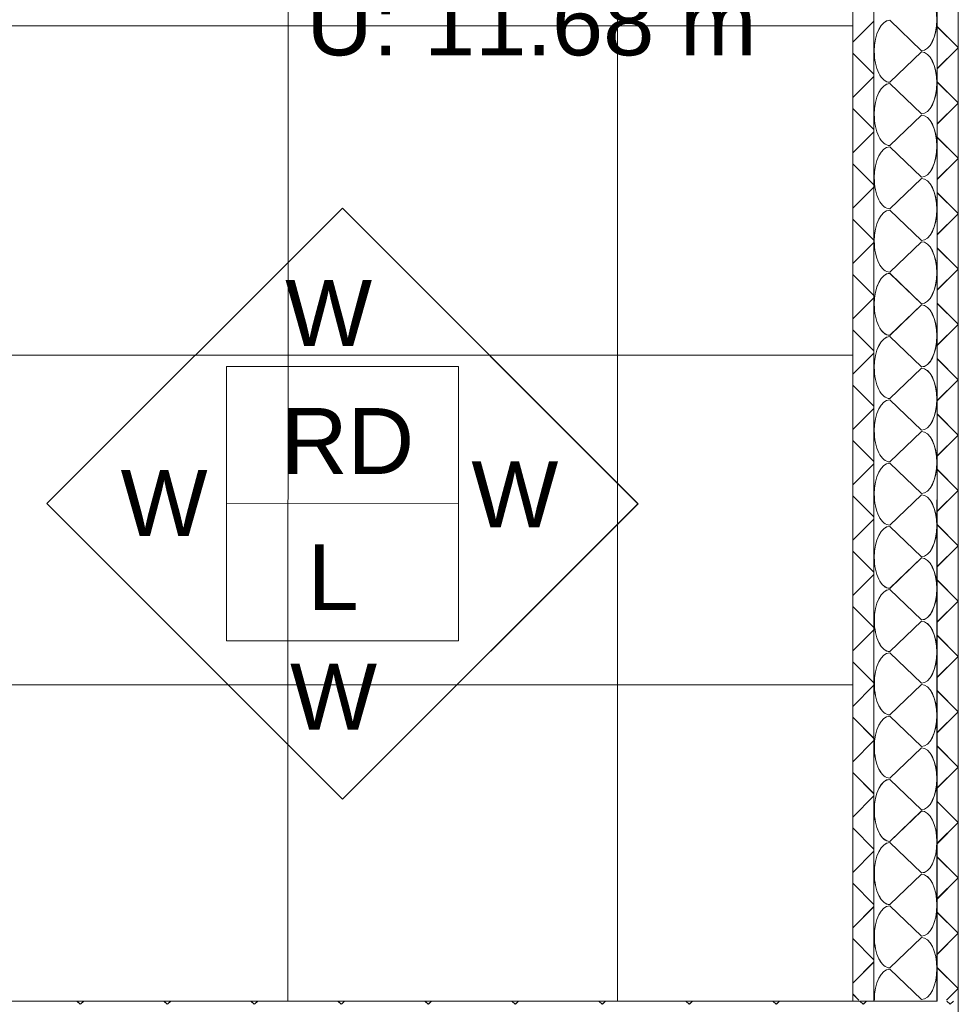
# Model space of a CAD drawing. Extents: x 229 to 926, y 37 to 878.
# Tile 160 of 163: x 638 to 674, y 668 to 705. Entities that reach past the tile are written whole.
import ezdxf
from ezdxf.lldxf.tags import DXFTag

# ---------------------------------------------------------------- set-up
doc = ezdxf.new("R2010")
doc.units = 0
doc.layers.get('0').update_dxf_attribs({"linetype": 'fein_strichliert', "lineweight": 13})
for name, color, linetype, lineweight in [('Axen', 7, 'Continuous', 25), ('Axen-A03CPAFYA9', 7, 'Continuous', 25), ('Beschriftung', 7, 'Continuous', 25), ('Beschriftung-A03CPAFWA9', 7, 'Continuous', 25), ('Deckenspiegel', 7, 'Continuous', 25), ('Fullfläche', 7, 'Continuous', 25), ('Fullfläche-A03CPAG4A9', 7, 'Continuous', 25), ('Räume', 7, 'Continuous', 25), ('Räume-A03CPAG6A9', 7, 'Continuous', 25), ('Wände', 7, 'Continuous', 25), ('Wände-A03CPAG0A9', 7, 'Continuous', 25)]:
    doc.layers.add(name, color=color, linetype=linetype, lineweight=lineweight)
doc.styles.get("Standard").update_dxf_attribs({"font": 'arial.ttf'})
tags = doc.linetypes.add('ALL_S25', pattern=[0.001, 0, -0.001]).pattern_tags.tags
tags[6:7] = [DXFTag(74, 4), DXFTag(75, 0), DXFTag(340, '0'), DXFTag(46, 1.0), DXFTag(50, 0.0), DXFTag(44, 0.0), DXFTag(45, 0.0)]
tags[4:5] = [DXFTag(74, 4), DXFTag(75, 0), DXFTag(340, '0'), DXFTag(46, 1.0), DXFTag(50, 0.0), DXFTag(44, 0.0), DXFTag(45, 0.0)]
tags = doc.linetypes.add('ALL_S25-A03CPAG2A9', pattern=[0.001, 0, -0.001]).pattern_tags.tags
tags[6:7] = [DXFTag(74, 4), DXFTag(75, 0), DXFTag(340, '0'), DXFTag(46, 1.0), DXFTag(50, 0.0), DXFTag(44, 0.0), DXFTag(45, 0.0)]
tags[4:5] = [DXFTag(74, 4), DXFTag(75, 0), DXFTag(340, '0'), DXFTag(46, 1.0), DXFTag(50, 0.0), DXFTag(44, 0.0), DXFTag(45, 0.0)]
tags = doc.linetypes.add('fein_strichliert', pattern=[4, 1, -2, 1]).pattern_tags.tags
tags[8:9] = [DXFTag(74, 4), DXFTag(75, 0), DXFTag(340, '0'), DXFTag(46, 0.0), DXFTag(50, 0.0), DXFTag(44, 0.0), DXFTag(45, 0.0)]
tags[6:7] = [DXFTag(74, 4), DXFTag(75, 0), DXFTag(340, '0'), DXFTag(46, 0.0), DXFTag(50, 0.0), DXFTag(44, 0.0), DXFTag(45, 0.0)]
tags[4:5] = [DXFTag(74, 4), DXFTag(75, 0), DXFTag(340, '0'), DXFTag(46, 0.0), DXFTag(50, 0.0), DXFTag(44, 0.0), DXFTag(45, 0.0)]

# ---------------------------------------------------------------- blocks, each defined once
blk = doc.blocks.new('Referenz-A03CPAFUA9', base_point=(255.728, 66.032))
at = {"layer": 'Axen', "color": 0, "linetype": 'ALL_S25', "lineweight": -2, "ltscale": 0.13}
blk.add_line((674.036, 66.032), (674.036, 801.547), dxfattribs=at)
at = {"layer": 'Beschriftung', "color": 0, "lineweight": -2}
for p, q in [((639.461, 686.719), (650.676, 697.931)), ((650.676, 697.931), (661.887, 686.716)), ((646.274, 686.718), (646.275, 691.918)), ((646.275, 691.918), (655.075, 691.917)), ((655.075, 691.917), (655.074, 686.717)), ((650.672, 675.504), (639.461, 686.719)), ((646.273, 681.518), (646.274, 686.718)), ((655.074, 686.717), (646.274, 686.718)), ((661.887, 686.716), (650.672, 675.504)), ((655.074, 686.717), (655.073, 681.517)), ((655.073, 681.517), (646.273, 681.518))]:
    blk.add_line(p, q, dxfattribs=at)
at = {"layer": 'Fullfläche', "color": 0, "lineweight": -2}
for p, q in [((670.036, 704.227), (670.836, 705.026)), ((672.638, 703.905), (671.438, 705.057)), ((674.031, 704.022), (673.242, 704.81)), ((671.438, 702.705), (672.638, 703.857)), ((674.031, 704.018), (673.242, 703.229)), ((674.036, 704.025), (674.033, 704.022)), ((674.036, 704.014), (674.033, 704.018)), ((670.036, 703.812), (670.836, 703.013)), ((670.036, 702.127), (670.836, 702.926)), ((672.638, 701.505), (671.438, 702.657)), ((674.031, 701.922), (673.242, 702.71)), ((670.036, 701.712), (670.836, 700.913)), ((674.031, 701.918), (673.242, 701.129)), ((674.036, 701.925), (674.033, 701.922)), ((674.036, 701.914), (674.033, 701.918)), ((671.438, 700.305), (672.638, 701.457)), ((670.036, 700.027), (670.836, 700.826)), ((674.031, 699.822), (673.242, 700.61)), ((672.638, 699.105), (671.438, 700.256)), ((674.031, 699.818), (673.242, 699.029)), ((674.036, 699.825), (674.033, 699.822)), ((674.036, 699.814), (674.033, 699.818)), ((670.036, 699.612), (670.836, 698.813)), ((671.438, 697.904), (672.638, 699.057)), ((670.036, 697.927), (670.836, 698.726)), ((674.031, 697.722), (673.242, 698.51)), ((670.036, 697.512), (670.836, 696.713)), ((672.638, 696.705), (671.438, 697.857)), ((674.031, 697.718), (673.242, 696.929)), ((674.036, 697.725), (674.033, 697.722)), ((674.036, 697.714), (674.033, 697.718)), ((670.036, 695.827), (670.836, 696.626)), ((671.438, 695.504), (672.638, 696.656)), ((674.031, 695.622), (673.242, 696.41)), ((670.036, 695.412), (670.836, 694.613)), ((672.638, 694.304), (671.438, 695.456)), ((674.031, 695.617), (673.242, 694.829)), ((674.036, 695.625), (674.033, 695.622)), ((674.036, 695.614), (674.033, 695.617)), ((670.036, 693.727), (670.836, 694.526)), ((671.438, 693.104), (672.638, 694.257)), ((674.031, 693.522), (673.242, 694.31)), ((674.031, 693.518), (673.242, 692.729)), ((674.036, 693.525), (674.033, 693.522)), ((674.036, 693.514), (674.033, 693.518)), ((670.036, 693.312), (670.836, 692.513)), ((672.638, 691.904), (671.438, 693.056)), ((670.036, 691.627), (670.836, 692.426)), ((674.031, 691.422), (673.242, 692.21)), ((671.438, 690.704), (672.638, 691.856)), ((670.036, 691.212), (670.836, 690.413)), ((674.031, 691.417), (673.242, 690.629)), ((674.036, 691.425), (674.033, 691.422)), ((674.036, 691.414), (674.033, 691.417)), ((672.638, 689.504), (671.438, 690.656)), ((670.036, 689.527), (670.836, 690.326)), ((674.031, 689.322), (673.242, 690.11)), ((671.438, 688.304), (672.638, 689.456)), ((674.031, 689.317), (673.242, 688.529)), ((674.036, 689.325), (674.033, 689.322)), ((674.036, 689.314), (674.033, 689.317)), ((670.036, 689.112), (670.836, 688.313)), ((670.036, 687.427), (670.836, 688.226)), ((672.638, 687.104), (671.438, 688.256)), ((674.031, 687.222), (673.242, 688.01)), ((671.438, 685.904), (672.638, 687.056)), ((674.031, 687.217), (673.242, 686.429)), ((674.036, 687.225), (674.033, 687.222)), ((674.036, 687.214), (674.033, 687.217)), ((670.036, 687.012), (670.836, 686.213)), ((670.036, 685.327), (670.836, 686.126)), ((672.639, 684.704), (671.438, 685.856)), ((674.031, 685.122), (673.242, 685.91)), ((670.036, 684.912), (670.836, 684.113)), ((674.031, 685.117), (673.242, 684.329)), ((674.036, 685.125), (674.033, 685.122)), ((674.036, 685.114), (674.033, 685.117)), ((671.438, 683.504), (672.639, 684.656)), ((670.036, 683.227), (670.836, 684.026)), ((674.031, 683.022), (673.242, 683.81)), ((672.639, 682.304), (671.438, 683.456)), ((674.031, 683.017), (673.242, 682.229)), ((674.036, 683.025), (674.033, 683.022)), ((674.036, 683.014), (674.033, 683.017)), ((670.036, 682.812), (670.836, 682.013)), ((671.439, 681.104), (672.639, 682.256)), ((670.036, 681.127), (670.836, 681.926)), ((674.031, 680.922), (673.242, 681.71)), ((670.036, 680.712), (670.836, 679.913)), ((672.639, 679.904), (671.439, 681.056)), ((674.031, 680.917), (673.242, 680.129)), ((674.036, 680.925), (674.033, 680.922)), ((674.036, 680.914), (674.033, 680.917)), ((670.036, 679.027), (670.836, 679.826)), ((671.439, 678.704), (672.639, 679.856)), ((674.031, 678.822), (673.242, 679.61)), ((674.036, 678.825), (674.033, 678.822)), ((670.036, 678.612), (670.836, 677.813)), ((672.639, 677.504), (671.439, 678.656)), ((674.031, 678.817), (673.242, 678.029)), ((674.036, 678.814), (674.033, 678.817)), ((670.036, 676.927), (670.836, 677.726)), ((671.439, 676.304), (672.639, 677.456)), ((674.031, 676.722), (673.242, 677.51)), ((674.031, 676.717), (673.242, 675.929)), ((674.036, 676.725), (674.033, 676.722)), ((674.036, 676.714), (674.033, 676.717)), ((670.036, 676.512), (670.836, 675.713)), ((672.639, 675.104), (671.439, 676.256)), ((670.036, 674.827), (670.836, 675.626)), ((674.031, 674.622), (673.242, 675.41)), ((671.439, 673.904), (672.639, 675.056)), ((670.036, 674.412), (670.836, 673.613)), ((674.031, 674.617), (673.242, 673.829)), ((674.036, 674.625), (674.033, 674.622)), ((674.036, 674.614), (674.033, 674.617)), ((672.639, 672.704), (671.439, 673.856)), ((670.036, 672.727), (670.836, 673.526)), ((674.031, 672.521), (673.242, 673.31)), ((671.439, 671.504), (672.639, 672.656)), ((674.031, 672.517), (673.242, 671.729)), ((674.036, 672.525), (674.033, 672.521)), ((674.036, 672.514), (674.033, 672.517)), ((670.036, 672.312), (670.836, 671.513)), ((670.036, 670.626), (670.836, 671.426)), ((672.639, 670.304), (671.439, 671.456)), ((674.031, 670.422), (673.242, 671.21)), ((671.439, 669.104), (672.639, 670.256)), ((674.031, 670.417), (673.242, 669.629)), ((674.036, 670.425), (674.033, 670.422)), ((674.036, 670.414), (674.033, 670.417)), ((670.036, 670.212), (670.836, 669.413)), ((670.036, 668.526), (670.836, 669.326)), ((674.031, 668.321), (673.242, 669.11)), ((672.639, 667.904), (671.439, 669.056)), ((670.036, 668.112), (670.268, 667.88)), ((674.031, 668.317), (673.594, 667.88)), ((674.036, 668.325), (674.033, 668.321)), ((674.036, 668.314), (674.033, 668.317)), ((640.605, 667.845), (640.727, 667.722)), ((640.857, 667.845), (640.734, 667.722)), ((643.905, 667.845), (644.027, 667.722)), ((644.157, 667.845), (644.034, 667.722)), ((647.205, 667.845), (647.327, 667.722)), ((647.457, 667.845), (647.334, 667.722)), ((650.505, 667.845), (650.628, 667.723)), ((650.757, 667.845), (650.634, 667.723)), ((653.805, 667.845), (653.928, 667.723)), ((654.057, 667.845), (653.934, 667.723)), ((657.105, 667.845), (657.228, 667.723)), ((657.357, 667.845), (657.234, 667.723)), ((660.405, 667.845), (660.528, 667.723)), ((660.657, 667.845), (660.534, 667.723)), ((663.705, 667.845), (663.828, 667.723)), ((663.957, 667.845), (663.834, 667.723)), ((667.005, 667.845), (667.128, 667.723)), ((667.257, 667.845), (667.134, 667.723)), ((670.305, 667.845), (670.428, 667.723)), ((670.557, 667.845), (670.434, 667.723)), ((673.239, 667.88), (673.239, 667.88)), ((673.605, 667.845), (673.728, 667.723)), ((673.857, 667.845), (673.734, 667.723))]:
    blk.add_line(p, q, dxfattribs=at)
for centre, start_param, end_param in [((672.638, 705.081), 3.141593, 6.283185), ((671.438, 703.881), 0, 1.570796), ((671.438, 703.881), 1.570796, 3.141593), ((672.638, 702.681), 3.141593, 6.283185), ((671.438, 701.481), 0, 1.570796), ((671.438, 701.481), 1.570796, 3.141593), ((672.638, 700.281), 3.141593, 6.283185), ((671.438, 699.081), 0, 1.570796), ((671.438, 699.081), 1.570796, 3.141593), ((672.638, 697.881), 3.141593, 6.283185), ((671.438, 696.68), 0, 1.570796), ((671.438, 696.68), 1.570796, 3.141593), ((672.638, 695.481), 3.141593, 6.283185), ((671.438, 694.28), 0, 1.570796), ((671.438, 694.28), 1.570796, 3.141593), ((672.638, 693.08), 3.141593, 6.283185), ((671.438, 691.88), 0, 1.570796), ((671.438, 691.88), 1.570796, 3.141593), ((672.638, 690.68), 3.141593, 6.283185), ((671.438, 689.48), 0, 1.570796), ((671.438, 689.48), 1.570796, 3.141593), ((672.638, 688.28), 3.141593, 6.283185), ((671.438, 687.08), 0, 1.570796), ((671.438, 687.08), 1.570796, 3.141593), ((672.638, 685.88), 3.141593, 6.283185), ((671.438, 684.68), 0, 1.570796), ((671.438, 684.68), 1.570796, 3.141593), ((672.639, 683.48), 3.141593, 6.283185), ((671.439, 682.28), 0, 1.570796), ((671.439, 682.28), 1.570796, 3.141593), ((672.639, 681.08), 3.141593, 6.283185), ((671.439, 679.88), 0, 1.570796), ((671.439, 679.88), 1.570796, 3.141593), ((672.639, 678.68), 3.141593, 6.283185), ((671.439, 677.48), 0, 1.570796), ((671.439, 677.48), 1.570796, 3.141593), ((672.639, 676.28), 3.141593, 6.283185), ((671.439, 675.08), 0, 1.570796), ((671.439, 675.08), 1.570796, 3.141593), ((672.639, 673.88), 3.141593, 6.283185), ((671.439, 672.68), 0, 1.570796), ((671.439, 672.68), 1.570796, 3.141593), ((672.639, 671.48), 3.141593, 6.283185), ((671.439, 670.28), 0, 1.570796), ((671.439, 670.28), 1.570796, 3.141593), ((672.639, 669.08), 3.141593, 6.283185), ((671.439, 667.88), 0, 1.570796)]:
    blk.add_ellipse(centre, major_axis=(0, 1.176), ratio=0.5, start_param=start_param, end_param=end_param, dxfattribs=at)
at = {"layer": 'Wände', "color": 0, "lineweight": -2}
for p, q in [((674.036, 733.311), (674.036, 665.345)), ((673.231, 667.845), (673.237, 732.511)), ((670.036, 729.311), (670.036, 667.845)), ((670.836, 667.845), (670.836, 729.311)), ((673.231, 667.845), (612.187, 667.845))]:
    blk.add_line(p, q, dxfattribs=at)
at = {"layer": 'Beschriftung', "color": 0, "lineweight": -2, "char_height": 2.50002, "attachment_point": 1, "rotation": 359.9932}
for s, insert in [('{\\fArial;W}', (648.502, 695.202)), ('{\\fArial;RD}', (648.35, 690.344)), ('{\\fArial;W}', (655.567, 688.32)), ('{\\fArial;W}', (642.261, 687.991)), ('{\\fArial;L}', (649.349, 685.177)), ('{\\fArial;W}', (648.689, 680.643))]:
    blk.add_mtext(s, dxfattribs=dict(at, insert=insert))
at = {"layer": 'Räume', "color": 0, "lineweight": -2, "insert": (649.305, 706.228), "char_height": 2.50002, "attachment_point": 1, "rotation": 0}
blk.add_mtext('{\\fArial;U: 11.68 m}', dxfattribs=at)
blk = doc.blocks.new('Referenz-A03CPAG8A9', base_point=(281.599, 66.032))
at = {"layer": 'Axen-A03CPAFYA9', "color": 0, "linetype": 'ALL_S25-A03CPAG2A9', "lineweight": -2, "ltscale": 0.13}
blk.add_line((674.033, 66.032), (674.033, 801.546), dxfattribs=at)
at = {"layer": 'Beschriftung-A03CPAFWA9', "color": 0, "lineweight": -2}
for p, q in [((639.458, 686.72), (650.673, 697.931)), ((650.673, 697.931), (661.884, 686.716)), ((646.271, 686.719), (646.271, 691.919)), ((646.271, 691.919), (655.071, 691.917)), ((655.071, 691.917), (655.071, 686.717)), ((650.669, 675.505), (639.458, 686.72)), ((646.27, 681.519), (646.271, 686.719)), ((655.071, 686.717), (646.271, 686.719)), ((661.884, 686.716), (650.669, 675.505)), ((655.071, 686.717), (655.07, 681.518)), ((655.07, 681.518), (646.27, 681.519))]:
    blk.add_line(p, q, dxfattribs=at)
at = {"layer": 'Deckenspiegel', "color": 0, "lineweight": -2}
for p, q in [((648.607, 667.846), (648.608, 729.311)), ((661.107, 667.846), (661.108, 729.311)), ((670.033, 729.311), (670.033, 667.846)), ((614.682, 704.846), (670.033, 704.846)), ((614.682, 692.346), (670.033, 692.346)), ((614.682, 679.846), (670.033, 679.846)), ((670.033, 667.846), (614.682, 667.846))]:
    blk.add_line(p, q, dxfattribs=at)
at = {"layer": 'Fullfläche-A03CPAG4A9', "color": 0, "lineweight": -2}
for p, q in [((670.033, 704.227), (670.833, 705.027)), ((672.634, 703.905), (671.434, 705.057)), ((674.027, 704.022), (673.238, 704.81)), ((671.434, 702.705), (672.634, 703.857)), ((674.027, 704.018), (673.238, 703.23)), ((674.033, 704.026), (674.029, 704.022)), ((674.033, 704.015), (674.029, 704.018)), ((670.033, 703.813), (670.833, 703.013)), ((670.033, 702.127), (670.833, 702.927)), ((672.634, 701.505), (671.434, 702.657)), ((674.027, 701.922), (673.238, 702.71)), ((670.033, 701.713), (670.833, 700.913)), ((674.027, 701.918), (673.238, 701.13)), ((674.033, 701.926), (674.029, 701.922)), ((674.033, 701.915), (674.029, 701.918)), ((671.434, 700.305), (672.634, 701.457)), ((670.033, 700.027), (670.833, 700.827)), ((674.027, 699.822), (673.238, 700.61)), ((672.634, 699.105), (671.434, 700.257)), ((674.027, 699.818), (673.238, 699.03)), ((674.033, 699.825), (674.029, 699.822)), ((674.033, 699.815), (674.029, 699.818)), ((670.033, 699.613), (670.833, 698.813)), ((671.434, 697.905), (672.634, 699.057)), ((670.033, 697.927), (670.833, 698.727)), ((674.027, 697.722), (673.238, 698.51)), ((670.033, 697.513), (670.833, 696.713)), ((672.634, 696.705), (671.434, 697.857)), ((674.027, 697.718), (673.238, 696.93)), ((674.033, 697.726), (674.029, 697.722)), ((674.033, 697.715), (674.029, 697.718)), ((670.033, 695.827), (670.833, 696.627)), ((671.435, 695.505), (672.634, 696.657)), ((674.027, 695.622), (673.238, 696.41)), ((670.033, 695.413), (670.833, 694.613)), ((672.635, 694.305), (671.435, 695.457)), ((674.027, 695.618), (673.238, 694.83)), ((674.033, 695.626), (674.029, 695.622)), ((674.033, 695.615), (674.029, 695.618)), ((670.033, 693.727), (670.833, 694.527)), ((671.435, 693.105), (672.635, 694.257)), ((674.027, 693.522), (673.238, 694.31)), ((674.027, 693.518), (673.238, 692.73)), ((674.033, 693.526), (674.029, 693.522)), ((674.033, 693.515), (674.029, 693.518)), ((670.033, 693.313), (670.833, 692.513)), ((672.635, 691.905), (671.435, 693.057)), ((670.033, 691.627), (670.833, 692.427)), ((674.027, 691.422), (673.238, 692.21)), ((671.435, 690.705), (672.635, 691.857)), ((670.033, 691.213), (670.833, 690.413)), ((674.027, 691.418), (673.238, 690.63)), ((674.033, 691.426), (674.029, 691.422)), ((674.033, 691.415), (674.029, 691.418)), ((672.635, 689.505), (671.435, 690.657)), ((670.033, 689.527), (670.833, 690.327)), ((674.027, 689.322), (673.238, 690.11)), ((671.435, 688.305), (672.635, 689.457)), ((674.027, 689.318), (673.238, 688.53)), ((674.033, 689.325), (674.03, 689.322)), ((674.033, 689.315), (674.03, 689.318)), ((670.033, 689.113), (670.833, 688.313)), ((670.033, 687.427), (670.833, 688.227)), ((672.635, 687.105), (671.435, 688.257)), ((674.027, 687.222), (673.238, 688.01)), ((671.435, 685.905), (672.635, 687.057)), ((674.027, 687.218), (673.238, 686.43)), ((674.033, 687.225), (674.03, 687.222)), ((674.033, 687.215), (674.03, 687.218)), ((670.033, 687.013), (670.833, 686.213)), ((670.033, 685.327), (670.833, 686.127)), ((672.635, 684.705), (671.435, 685.857)), ((674.027, 685.122), (673.238, 685.91)), ((670.033, 684.913), (670.833, 684.113)), ((674.027, 685.118), (673.238, 684.33)), ((674.033, 685.125), (674.03, 685.122)), ((674.033, 685.115), (674.03, 685.118)), ((671.435, 683.505), (672.635, 684.657)), ((670.033, 683.227), (670.833, 684.027)), ((674.028, 683.022), (673.238, 683.81)), ((672.635, 682.305), (671.435, 683.457)), ((674.028, 683.018), (673.238, 682.23)), ((674.033, 683.025), (674.03, 683.022)), ((674.033, 683.015), (674.03, 683.018)), ((670.033, 682.813), (670.833, 682.014)), ((671.435, 681.105), (672.635, 682.257)), ((670.033, 681.127), (670.833, 681.927)), ((674.028, 680.922), (673.238, 681.71)), ((670.033, 680.713), (670.833, 679.914)), ((672.635, 679.905), (671.435, 681.057)), ((674.028, 680.918), (673.238, 680.13)), ((674.033, 680.925), (674.03, 680.922)), ((674.033, 680.915), (674.03, 680.918)), ((670.033, 679.027), (670.833, 679.827)), ((671.435, 678.705), (672.635, 679.857)), ((674.028, 678.822), (673.238, 679.611)), ((674.033, 678.825), (674.03, 678.822)), ((670.033, 678.613), (670.833, 677.814)), ((672.635, 677.505), (671.435, 678.657)), ((674.028, 678.818), (673.239, 678.03)), ((674.033, 678.815), (674.03, 678.818)), ((670.033, 676.927), (670.833, 677.727)), ((671.435, 676.305), (672.635, 677.457)), ((674.028, 676.722), (673.239, 677.51)), ((674.028, 676.718), (673.239, 675.93)), ((674.033, 676.725), (674.03, 676.722)), ((674.033, 676.715), (674.03, 676.718)), ((670.033, 676.513), (670.833, 675.714)), ((672.636, 675.105), (671.435, 676.257)), ((670.033, 674.827), (670.833, 675.627)), ((674.028, 674.622), (673.239, 675.411)), ((671.436, 673.905), (672.636, 675.057)), ((670.033, 674.413), (670.833, 673.614)), ((674.028, 674.618), (673.239, 673.83)), ((674.033, 674.626), (674.03, 674.622)), ((674.033, 674.615), (674.03, 674.618)), ((672.636, 672.705), (671.436, 673.857)), ((670.033, 672.727), (670.833, 673.527)), ((674.028, 672.522), (673.239, 673.31)), ((671.436, 671.505), (672.636, 672.657)), ((674.028, 672.518), (673.239, 671.73)), ((674.033, 672.525), (674.03, 672.522)), ((674.033, 672.515), (674.03, 672.518)), ((670.033, 672.313), (670.833, 671.514)), ((670.033, 670.627), (670.833, 671.427)), ((672.636, 670.305), (671.436, 671.457)), ((674.028, 670.422), (673.239, 671.211)), ((671.436, 669.105), (672.636, 670.257)), ((674.028, 670.418), (673.239, 669.63)), ((674.033, 670.425), (674.03, 670.422)), ((674.033, 670.415), (674.03, 670.418)), ((670.033, 670.213), (670.833, 669.414)), ((670.033, 668.527), (670.833, 669.327)), ((674.028, 668.322), (673.239, 669.11)), ((672.636, 667.905), (671.436, 669.057)), ((670.033, 668.113), (670.265, 667.881)), ((674.028, 668.318), (673.59, 667.881)), ((674.033, 668.325), (674.03, 668.322)), ((674.033, 668.315), (674.03, 668.318)), ((640.602, 667.846), (640.724, 667.723)), ((640.854, 667.846), (640.731, 667.723)), ((643.902, 667.846), (644.024, 667.723)), ((644.154, 667.846), (644.031, 667.723)), ((647.202, 667.846), (647.324, 667.723)), ((647.454, 667.846), (647.331, 667.723)), ((650.502, 667.846), (650.624, 667.723)), ((650.754, 667.846), (650.631, 667.723)), ((653.802, 667.846), (653.924, 667.723)), ((654.054, 667.846), (653.931, 667.723)), ((657.102, 667.846), (657.224, 667.723)), ((657.354, 667.846), (657.231, 667.723)), ((660.402, 667.846), (660.524, 667.723)), ((660.654, 667.846), (660.531, 667.723)), ((663.702, 667.846), (663.824, 667.723)), ((663.954, 667.846), (663.831, 667.723)), ((667.002, 667.846), (667.124, 667.723)), ((667.254, 667.846), (667.131, 667.723)), ((670.302, 667.846), (670.424, 667.724)), ((670.553, 667.846), (670.431, 667.724)), ((673.602, 667.846), (673.724, 667.724)), ((673.853, 667.846), (673.731, 667.724))]:
    blk.add_line(p, q, dxfattribs=at)
for centre, start_param, end_param in [((672.634, 705.081), 3.141593, 6.283185), ((671.434, 703.881), 0, 1.570796), ((671.434, 703.881), 1.570796, 3.141593), ((672.634, 702.681), 3.141593, 6.283185), ((671.434, 701.481), 0, 1.570796), ((671.434, 701.481), 1.570796, 3.141593), ((672.634, 700.281), 3.141593, 6.283185), ((671.434, 699.081), 0, 1.570796), ((671.434, 699.081), 1.570796, 3.141593), ((672.634, 697.881), 3.141593, 6.283185), ((671.435, 696.681), 0, 1.570796), ((671.435, 696.681), 1.570796, 3.141593), ((672.635, 695.481), 3.141593, 6.283185), ((671.435, 694.281), 0, 1.570796), ((671.435, 694.281), 1.570796, 3.141593), ((672.635, 693.081), 3.141593, 6.283185), ((671.435, 691.881), 0, 1.570796), ((671.435, 691.881), 1.570796, 3.141593), ((672.635, 690.681), 3.141593, 6.283185), ((671.435, 689.481), 0, 1.570796), ((671.435, 689.481), 1.570796, 3.141593), ((672.635, 688.281), 3.141593, 6.283185), ((671.435, 687.081), 0, 1.570796), ((671.435, 687.081), 1.570796, 3.141593), ((672.635, 685.881), 3.141593, 6.283185), ((671.435, 684.681), 0, 1.570796), ((671.435, 684.681), 1.570796, 3.141593), ((672.635, 683.481), 3.141593, 6.283185), ((671.435, 682.281), 0, 1.570796), ((671.435, 682.281), 1.570796, 3.141593), ((672.635, 681.081), 3.141593, 6.283185), ((671.435, 679.881), 0, 1.570796), ((671.435, 679.881), 1.570796, 3.141593), ((672.635, 678.681), 3.141593, 6.283185), ((671.435, 677.481), 0, 1.570796), ((671.435, 677.481), 1.570796, 3.141593), ((672.635, 676.281), 3.141593, 6.283185), ((671.436, 675.081), 0, 1.570796), ((671.436, 675.081), 1.570796, 3.141593), ((672.636, 673.881), 3.141593, 6.283185), ((671.436, 672.681), 0, 1.570796), ((671.436, 672.681), 1.570796, 3.141593), ((672.636, 671.481), 3.141593, 6.283185), ((671.436, 670.281), 0, 1.570796), ((671.436, 670.281), 1.570796, 3.141593), ((672.636, 669.081), 3.141593, 6.283185), ((671.436, 667.881), 0, 1.570796)]:
    blk.add_ellipse(centre, major_axis=(0, 1.176), ratio=0.5, start_param=start_param, end_param=end_param, dxfattribs=at)
at = {"layer": 'Wände-A03CPAG0A9', "color": 0, "lineweight": -2}
for p, q in [((674.033, 733.311), (674.033, 665.346)), ((673.227, 667.846), (673.233, 732.511)), ((670.033, 729.311), (670.033, 667.846)), ((670.833, 667.846), (670.833, 729.311)), ((673.227, 667.846), (612.184, 667.846))]:
    blk.add_line(p, q, dxfattribs=at)
at = {"layer": 'Beschriftung-A03CPAFWA9', "color": 0, "lineweight": -2, "char_height": 2.49999, "attachment_point": 1, "rotation": 359.9932}
for s, insert in [('{\\fArial;W}', (648.499, 695.202)), ('{\\fArial;RD}', (648.347, 690.345)), ('{\\fArial;W}', (655.564, 688.321)), ('{\\fArial;W}', (642.258, 687.991)), ('{\\fArial;L}', (649.346, 685.177)), ('{\\fArial;W}', (648.686, 680.644))]:
    blk.add_mtext(s, dxfattribs=dict(at, insert=insert))
at = {"layer": 'Räume-A03CPAG6A9', "color": 0, "lineweight": -2, "insert": (649.302, 706.228), "char_height": 2.49999, "attachment_point": 1, "rotation": 0}
blk.add_mtext('{\\fArial;U: 11.68 m}', dxfattribs=at)

msp = doc.modelspace()

# ---------------------------------------------------------------- block references
at = {"color": 251, "lineweight": 13, "ltscale": 0.13, "true_color": 0x606060}
for name, p in [('Referenz-A03CPAFUA9', (255.728, 66.032)), ('Referenz-A03CPAG8A9', (281.599, 66.032))]:
    msp.add_blockref(name, p, dxfattribs=at)

doc.saveas('drawing.dxf')
